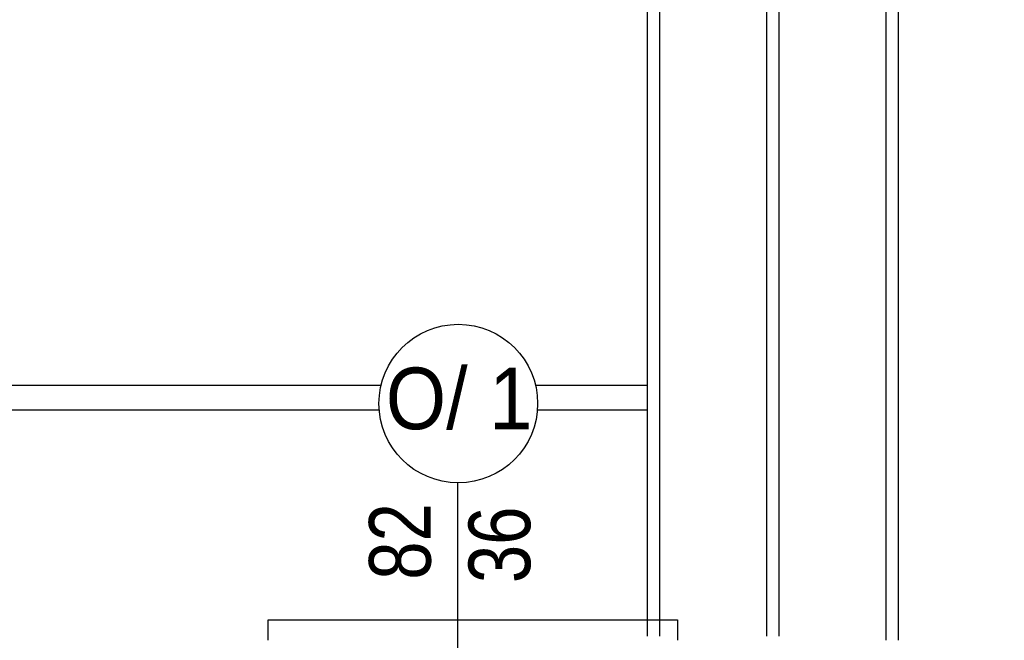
# Model space of a CAD drawing. Header units: millimetres. Extents: x 77315 to 1043159, y -108895 to -47794.
# Tile 58 of 87: x 98926 to 101322, y -92878 to -91368. Entities that reach past the tile are written whole.
import ezdxf

# ---------------------------------------------------------------- set-up
doc = ezdxf.new("R2010")
doc.units = ezdxf.units.MM
doc.header["$MEASUREMENT"] = 0
for name, color, linetype in [('detalokna', 7, 'Continuous'), ('Nowe_A-OKNA-OPIS', 7, 'Continuous'), ('opaska', 7, 'Continuous'), ('SCHODY', 7, 'Continuous')]:
    doc.layers.add(name, color=color, linetype=linetype)
doc.styles.add('STYL_AUTOMATYCZNY_3', font='arial.ttf', dxfattribs={"width": 0.8})
doc.styles.add('STYL_AUTOMATYCZNY_5', font='arial.ttf', dxfattribs={"width": 0.9})

msp = doc.modelspace()

# ---------------------------------------------------------------- linework, layer by layer
at = {"layer": 'detalokna'}
msp.add_lwpolyline([(99531, -92877.7), (99531, -92827.7), (100526.4, -92827.7), (100526.4, -92877.7)], dxfattribs=at)
at = {"layer": 'Nowe_A-OKNA-OPIS'}
msp.add_line((99992.3, -93404.8), (99992.3, -92494.7), dxfattribs=at)
msp.add_circle((99993.3, -92301.7), 193, dxfattribs=at)
at = {"layer": 'opaska'}
for points in [[(99805.4, -92257.8), (97231.2, -92257.8)], [(100453.2, -92257.8), (100181.2, -92257.8)], [(99801, -92317.8), (97235.6, -92317.8)], [(100453.2, -92317.8), (100185.6, -92317.8)]]:
    msp.add_lwpolyline(points, dxfattribs=at)
at = {"layer": 'SCHODY'}
for points in [[(100453.9, -92867.8), (100453.9, -90517.8), (105703.9, -90517.8), (105703.9, -92867.8)], [(100483.9, -92867.8), (100483.9, -90547.8), (105673.9, -90547.8), (105673.9, -92867.8)], [(100743.9, -92867.8), (100743.9, -90807.8), (105413.9, -90807.8), (105413.9, -92867.8)], [(100773.9, -92867.8), (100773.9, -90837.8), (105383.9, -90837.8), (105383.9, -92867.8)], [(101033.9, -92877.8), (101033.9, -91097.8), (105123.9, -91097.8), (105123.9, -92877.8)], [(101063.9, -92877.8), (101063.9, -91127.8), (105093.9, -91127.8), (105093.9, -92877.8)]]:
    msp.add_lwpolyline(points, dxfattribs=at)

# ---------------------------------------------------------------- texts
at = {"layer": 'Nowe_A-OKNA-OPIS', "insert": (99995.2, -92290.2), "char_height": 150, "attachment_point": 5, "style": 'STYL_AUTOMATYCZNY_5'}
msp.add_mtext('\\A1;{\\pqc;\\fArial|b0|i0|c238|p0;\\W0.900000;O/ 1}', dxfattribs=at)
at = {"layer": 'Nowe_A-OKNA-OPIS', "char_height": 150, "attachment_point": 5, "rotation": 90, "style": 'STYL_AUTOMATYCZNY_3'}
for s, insert in [('\\A1;{\\pqc;\\fArial|b0|i0|c238|p0;\\W0.800000;82}', (99852.3, -92637.2)), ('\\A1;{\\pqc;\\fArial|b0|i0|c238|p0;\\W0.800000;36}', (100094.4, -92645.3))]:
    msp.add_mtext(s, dxfattribs=dict(at, insert=insert))

doc.saveas('drawing.dxf')
